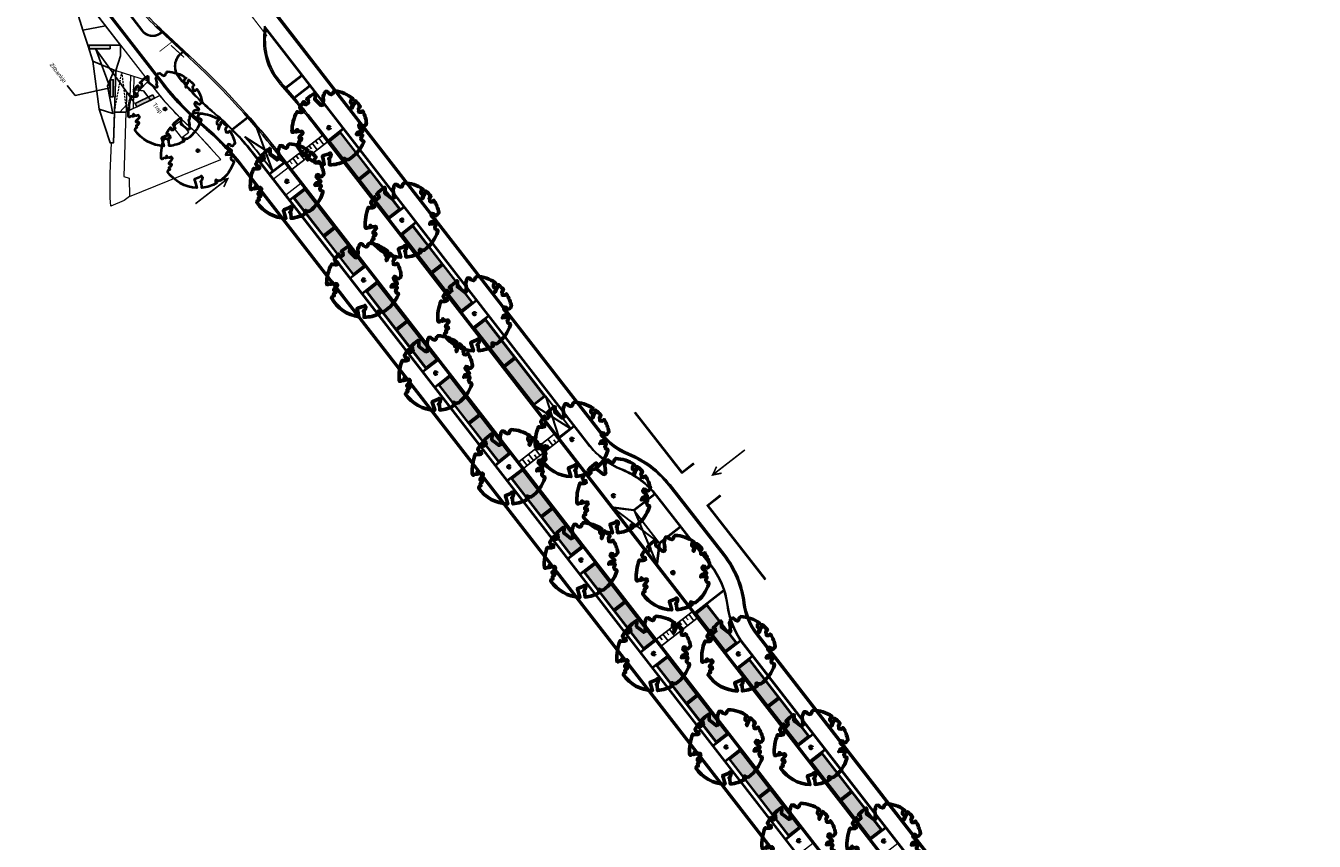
# Model space of a CAD drawing. Header units: metres. Extents: x 197051 to 198490, y 354564 to 355604.
# Tile 2 of 13: x 197332 to 197489, y 355125 to 355225. Entities that reach past the tile are written whole.
import ezdxf
from ezdxf import colors
from ezdxf.entities.mleader import LeaderData, LeaderLine
from ezdxf.math import Vec2, Vec3

# ---------------------------------------------------------------- set-up
doc = ezdxf.new("R2010")
doc.units = ezdxf.units.M
doc.linetypes.add('11strp', pattern=[2, 1, -1])
doc.linetypes.add('DASHED2', pattern=[0.375, 0.25, -0.125])
for name, color, linetype, lineweight in [('N-WE-GR-BOOM-S', 86, 'Continuous', 40), ('N-WE-IE-INRICHTINGSELEMENTEN-G', 7, 'Continuous', 20), ('N-WE-IE-PARKEERVAK_LANGSPARKEREN-G', 7, 'Continuous', 25), ('N-WE-VW-MARKERING_DWARS_DRIEHOEK_5050-G', 7, 'VW-HAAIETAND50-L-N', 35), ('N-WE-VW-MARKERING_VOP-G', 7, 'Continuous', 25), ('nieuwe boomspiegels', 86, 'Continuous', 20), ('Ontwerp', 7, 'Continuous', 20), ('Parkeervak', 7, 'Continuous', 20), ('Parkeervak_arcering', 7, 'Continuous', 20), ('X-XX-AL-AANKLEDING-T25', 7, 'Continuous', 25)]:
    doc.layers.add(name, color=color, linetype=linetype, lineweight=lineweight)
for name, color, linetype in [('N-WE-VH-DREMPEL-G', 7, 'Continuous'), ('N-XX-VH-KANTOPSLUITING_GELEIDEBAND_50_200_250-G', 210, 'Continuous'), ('N-XX-VH-KANTOPSLUITING_INRITVERLOOPBAND_50_200_250-G', 10, 'Continuous'), ('N-XX-VH-KANTOPSLUITING_OPSLUITBAND_100_200-G', 170, 'Continuous'), ('N-XX-VH-KANTOPSLUITING_VOORKANTBAND-G', 7, 'Continuous')]:
    doc.layers.add(name, color=color, linetype=linetype)
doc.layers.add('uitritten', color=34, linetype='Continuous', lineweight=30, plot=False)
doc.styles.add('NLCS-ISO-M500-T25', font='NLCS-ISO.ttf', dxfattribs={"height": 1})
doc.styles.add('NLCS_ISO', font='arial.ttf')
doc.linetypes.add('VW-HAAIETAND50-L-N', pattern='A,0,-0.5,[150,NLCS.SHX,S=1,R=0,X=-0.625,Y=0],-0.5', length=1)

# ---------------------------------------------------------------- blocks, each defined once
blk = doc.blocks.new('*U468')
at = {"color": 252}
blk.add_lwpolyline([(0.43, 4.71), (0.44, 4.72), (0.45, 4.73), (0.46, 4.74), (0.47, 4.75), (0.47, 4.75), (0.48, 4.76), (0.49, 4.77), (0.49, 4.78), (0.5, 4.79), (0.51, 4.8), (0.51, 4.82), (0.52, 4.84), (0.52, 4.86), (0.51, 4.88), (0.51, 4.92), (0.48, 5.03, -0.52938), (0.53, 5.1, -0.087139), (2.22, 4.62, -0.372341), (2.28, 4.47), (2.35, 4.12), (2.18, 3.95), (1.99, 3.99), (1.77, 3.82), (1.85, 3.6), (2.09, 3.53), (2.71, 3.67), (2.86, 3.59), (2.85, 3.45), (2.71, 3.36), (2.58, 2.94), (2.74, 2.67), (3.17, 3.35, -0.504641), (3.41, 3.14, 0.331948), (3.54, 2.92, 0.282008), (3.99, 3), (3.96, 2.99, -0.512156), (4.16, 2.98, -0.16076), (5.09, -0.06), (4.98, -0.17), (4.98, -0.29), (4.86, -0.31), (4.88, -0.44), (4.7, -0.38), (4.64, -0.52), (4.86, -0.67), (4.93, -0.72), (5.05, -0.6, -0.106371), (4.34, -2.61), (3.71, -2.2), (3.59, -2.28), (3.51, -1.94), (3.29, -1.67), (3.02, -1.68), (3.03, -1.99), (2.83, -2.68), (2.86, -2.81), (3.01, -2.83), (3.93, -3.18, -0.236298), (-0.23, -5.01, 0.159625), (-0.35, -4.77, 0.350802), (-0.31, -4.53, -0.504641), (-0.6, -4.39), (-0.53, -4.17), (-0.65, -3.96), (-0.8, -3.98), (-0.82, -4.14), (-0.94, -4.21), (-1.08, -4.11), (-1.2, -3.47), (-1.29, -3.38), (-1.52, -3.39), (-1.59, -3.66), (-1.68, -3.69), (-1.77, -3.92), (-2, -3.8, 0.733583), (-1.92, -3.97, -0.861625), (-1.87, -4.13, 0.279978), (-2.04, -4.39), (-2.04, -4.4, -0.827056), (-2.21, -4.58, -0.116774), (-4.15, -2.56), (-4.11, -2.55), (-4.08, -2.54), (-4.06, -2.53), (-4.04, -2.52), (-4.02, -2.51), (-4.01, -2.5), (-4, -2.49), (-3.77, -2.18), (-3.76, -2.17), (-3.76, -2.16), (-3.75, -2.15), (-3.75, -2.14), (-3.75, -2.13), (-3.74, -2.12), (-3.74, -2.11), (-3.74, -2.1), (-3.73, -2.09), (-3.72, -2.07), (-3.71, -2.06), (-3.71, -2.04), (-3.7, -2.02), (-3.69, -2.01), (-3.68, -1.99), (-3.68, -1.97), (-3.67, -1.96), (-3.67, -1.94), (-3.67, -1.93), (-3.67, -1.92), (-3.67, -1.9), (-3.67, -1.89), (-3.67, -1.88), (-3.68, -1.88), (-3.68, -1.87), (-3.69, -1.87), (-3.7, -1.87), (-3.71, -1.87), (-3.72, -1.87), (-3.73, -1.86), (-3.74, -1.86), (-3.75, -1.86), (-3.76, -1.86), (-3.78, -1.85), (-3.79, -1.84), (-3.8, -1.83), (-3.81, -1.83), (-3.83, -1.82), (-3.84, -1.81), (-3.85, -1.8), (-3.87, -1.78), (-3.88, -1.77), (-3.89, -1.76), (-3.91, -1.75), (-4.15, -2.03), (-4.16, -2.01), (-4.17, -2), (-4.18, -1.98), (-4.19, -1.97), (-4.2, -1.95), (-4.22, -1.94), (-4.24, -1.93), (-4.27, -1.92), (-4.32, -1.93), (-4.38, -1.94), (-4.46, -1.97, -0.040997), (-4.79, -1.03), (-4.62, -1.06), (-4.46, -1.16), (-4.38, -1.08), (-4.28, -0.93), (-4.38, -0.78), (-4.32, -0.57), (-4.52, -0.55), (-4.65, -0.42), (-4.89, -0.58, -0.05814), (-4.99, 0.83), (-4.85, 0.8), (-4.3, 0.36), (-4.06, 0.45), (-3.13, 0.69), (-3.05, 1), (-3.41, 1.14), (-3.46, 1.26), (-4.12, 1.58), (-4.14, 1.77), (-4.36, 1.96), (-4.45, 2.14), (-4.3, 2.38), (-3.96, 2.43), (-3.65, 2.63), (-3.65, 2.84), (-3.84, 3.07), (-3.79, 3.16), (-3.86, 3.31, -0.13428), (-1.66, 4.83, -0.541727), (-1.6, 4.78), (-1.61, 4.64), (-1.61, 4.56), (-1.6, 4.51), (-1.58, 4.46), (-1.56, 4.43), (-1.53, 4.41), (-1.51, 4.39), (-1.49, 4.38), (-1.47, 4.36), (-1.45, 4.34), (-1.43, 4.32), (-1.41, 4.31), (-1.4, 4.3), (-1.38, 4.28), (-1.36, 4.28), (-1.35, 4.27), (-1.33, 4.27), (-1.31, 4.28), (-1.29, 4.28), (-1.27, 4.29), (-1.25, 4.31), (-1.23, 4.32), (-1.21, 4.33), (-1.19, 4.34), (-1.17, 4.34), (-1.15, 4.35), (-1.13, 4.35), (-1.11, 4.35), (-1.09, 4.36), (-1.07, 4.36), (-1.05, 4.36), (-1.03, 4.37), (-1.01, 4.38), (-1, 4.39), (-0.99, 4.41), (-0.97, 4.42), (-0.96, 4.32), (-0.94, 4.3), (-0.83, 4.12), (-0.61, 4), (-0.93, 4.51), (-0.92, 4.52), (-0.92, 4.54), (-0.92, 4.55), (-0.92, 4.57), (-0.92, 4.58), (-0.93, 4.6), (-0.94, 4.61), (-0.95, 4.63), (-0.97, 4.65), (-0.99, 4.67), (-1.02, 4.69), (-1.05, 4.72), (-1.08, 4.75), (-1.12, 4.79), (-1.2, 4.9, -0.543104), (-1.17, 4.98, -0.046766), (-0.23, 5.12, -0.385168), (-0.18, 5.07), (-0.15, 4.88), (-0.14, 4.82), (-0.12, 4.78), (-0.1, 4.75), (-0.09, 4.74), (-0.07, 4.73), (-0.05, 4.73), (-0.03, 4.73), (-0.01, 4.72), (0.01, 4.72), (0.03, 4.72), (0.04, 4.71), (0.06, 4.7), (0.08, 4.7), (0.09, 4.69), (0.11, 4.68), (0.12, 4.67), (0.14, 4.67), (0.15, 4.66), (0.17, 4.65), (0.18, 4.65), (0.19, 4.64), (0.2, 4.63), (0.21, 4.62), (0.22, 4.61), (0.23, 4.6), (0.23, 4.59), (0.24, 4.58), (0.24, 4.58), (0.25, 4.57), (0.25, 4.56), (0.26, 4.56), (0.27, 4.56), (0.28, 4.56), (0.29, 4.56), (0.3, 4.57), (0.31, 4.57), (0.32, 4.58), (0.34, 4.59), (0.35, 4.6), (0.36, 4.62), (0.37, 4.63), (0.38, 4.64), (0.39, 4.66), (0.4, 4.67), (0.41, 4.69), (0.42, 4.7)], format="xyb", close=True, dxfattribs=at)
blk.add_circle((0, 0), 0.15, dxfattribs=at)
at = {"color": 7, "style": 'NLCS-ISO-M500-T25'}
for tag, p in [('NR', (-2.46, -0.4)), ('NAAM', (-2.46, -1.6))]:
    blk.add_attdef(tag, p, '', height=1, dxfattribs=at)
at = {"color": 7, "style": 'NLCS-ISO-M500-T25', "flags": 1}
for tag, p in [('WETNAAM', (-2.46, -2.8)), ('STAMDIA', (-2.46, -4)), ('STAMOMTR', (-2.46, -5.2)), ('OPMERKING', (-2.46, -6.4))]:
    blk.add_attdef(tag, p, '', height=1, dxfattribs=at)
blk = doc.blocks.new('*U467')
at = {"layer": 'N-WE-GR-BOOM-S', "lineweight": 60}
blk.add_lwpolyline([(0.43, 4.71), (0.44, 4.72), (0.45, 4.73), (0.46, 4.74), (0.47, 4.75), (0.47, 4.75), (0.48, 4.76), (0.49, 4.77), (0.49, 4.78), (0.5, 4.79), (0.51, 4.8), (0.51, 4.82), (0.52, 4.84), (0.52, 4.86), (0.51, 4.88), (0.51, 4.92), (0.48, 5.03, -0.52938), (0.53, 5.1, -0.087139), (2.22, 4.62, -0.372341), (2.28, 4.47), (2.35, 4.12), (2.18, 3.95), (1.99, 3.99), (1.77, 3.82), (1.85, 3.6), (2.09, 3.53), (2.71, 3.67), (2.86, 3.59), (2.85, 3.45), (2.71, 3.36), (2.58, 2.94), (2.74, 2.67), (3.17, 3.35, -0.504641), (3.41, 3.14, 0.331948), (3.54, 2.92, 0.282008), (3.99, 3), (3.96, 2.99, -0.512156), (4.16, 2.98, -0.16076), (5.09, -0.06), (4.98, -0.17), (4.98, -0.29), (4.86, -0.31), (4.88, -0.44), (4.7, -0.38), (4.64, -0.52), (4.86, -0.67), (4.93, -0.72), (5.05, -0.6, -0.106371), (4.34, -2.61), (3.71, -2.2), (3.59, -2.28), (3.51, -1.94), (3.29, -1.67), (3.02, -1.68), (3.03, -1.99), (2.83, -2.68), (2.86, -2.81), (3.01, -2.83), (3.93, -3.18, -0.236298), (-0.23, -5.01, 0.159625), (-0.35, -4.77, 0.350802), (-0.31, -4.53, -0.504641), (-0.6, -4.39), (-0.53, -4.17), (-0.65, -3.96), (-0.8, -3.98), (-0.82, -4.14), (-0.94, -4.21), (-1.08, -4.11), (-1.2, -3.47), (-1.29, -3.38), (-1.52, -3.39), (-1.59, -3.66), (-1.68, -3.69), (-1.77, -3.92), (-2, -3.8, 0.733583), (-1.92, -3.97, -0.861625), (-1.87, -4.13, 0.279978), (-2.04, -4.39), (-2.04, -4.4, -0.827056), (-2.21, -4.58, -0.116774), (-4.15, -2.56), (-4.11, -2.55), (-4.08, -2.54), (-4.06, -2.53), (-4.04, -2.52), (-4.02, -2.51), (-4.01, -2.5), (-4, -2.49), (-3.77, -2.18), (-3.76, -2.17), (-3.76, -2.16), (-3.75, -2.15), (-3.75, -2.14), (-3.75, -2.13), (-3.74, -2.12), (-3.74, -2.11), (-3.74, -2.1), (-3.73, -2.09), (-3.72, -2.07), (-3.71, -2.06), (-3.71, -2.04), (-3.7, -2.02), (-3.69, -2.01), (-3.68, -1.99), (-3.68, -1.97), (-3.67, -1.96), (-3.67, -1.94), (-3.67, -1.93), (-3.67, -1.92), (-3.67, -1.9), (-3.67, -1.89), (-3.67, -1.88), (-3.68, -1.88), (-3.68, -1.87), (-3.69, -1.87), (-3.7, -1.87), (-3.71, -1.87), (-3.72, -1.87), (-3.73, -1.86), (-3.74, -1.86), (-3.75, -1.86), (-3.76, -1.86), (-3.78, -1.85), (-3.79, -1.84), (-3.8, -1.83), (-3.81, -1.83), (-3.83, -1.82), (-3.84, -1.81), (-3.85, -1.8), (-3.87, -1.78), (-3.88, -1.77), (-3.89, -1.76), (-3.91, -1.75), (-4.15, -2.03), (-4.16, -2.01), (-4.17, -2), (-4.18, -1.98), (-4.19, -1.97), (-4.2, -1.95), (-4.22, -1.94), (-4.24, -1.93), (-4.27, -1.92), (-4.32, -1.93), (-4.38, -1.94), (-4.46, -1.97, -0.040997), (-4.79, -1.03), (-4.62, -1.06), (-4.46, -1.16), (-4.38, -1.08), (-4.28, -0.93), (-4.38, -0.78), (-4.32, -0.57), (-4.52, -0.55), (-4.65, -0.42), (-4.89, -0.58, -0.05814), (-4.99, 0.83), (-4.85, 0.8), (-4.3, 0.36), (-4.06, 0.45), (-3.13, 0.69), (-3.05, 1), (-3.41, 1.14), (-3.46, 1.26), (-4.12, 1.58), (-4.14, 1.77), (-4.36, 1.96), (-4.45, 2.14), (-4.3, 2.38), (-3.96, 2.43), (-3.65, 2.63), (-3.65, 2.84), (-3.84, 3.07), (-3.79, 3.16), (-3.86, 3.31, -0.13428), (-1.66, 4.83, -0.541727), (-1.6, 4.78), (-1.61, 4.64), (-1.61, 4.56), (-1.6, 4.51), (-1.58, 4.46), (-1.56, 4.43), (-1.53, 4.41), (-1.51, 4.39), (-1.49, 4.38), (-1.47, 4.36), (-1.45, 4.34), (-1.43, 4.32), (-1.41, 4.31), (-1.4, 4.3), (-1.38, 4.28), (-1.36, 4.28), (-1.35, 4.27), (-1.33, 4.27), (-1.31, 4.28), (-1.29, 4.28), (-1.27, 4.29), (-1.25, 4.31), (-1.23, 4.32), (-1.21, 4.33), (-1.19, 4.34), (-1.17, 4.34), (-1.15, 4.35), (-1.13, 4.35), (-1.11, 4.35), (-1.09, 4.36), (-1.07, 4.36), (-1.05, 4.36), (-1.03, 4.37), (-1.01, 4.38), (-1, 4.39), (-0.99, 4.41), (-0.97, 4.42), (-0.96, 4.32), (-0.94, 4.3), (-0.83, 4.12), (-0.61, 4), (-0.93, 4.51), (-0.92, 4.52), (-0.92, 4.54), (-0.92, 4.55), (-0.92, 4.57), (-0.92, 4.58), (-0.93, 4.6), (-0.94, 4.61), (-0.95, 4.63), (-0.97, 4.65), (-0.99, 4.67), (-1.02, 4.69), (-1.05, 4.72), (-1.08, 4.75), (-1.12, 4.79), (-1.2, 4.9, -0.543104), (-1.17, 4.98, -0.046766), (-0.23, 5.12, -0.385168), (-0.18, 5.07), (-0.15, 4.88), (-0.14, 4.82), (-0.12, 4.78), (-0.1, 4.75), (-0.09, 4.74), (-0.07, 4.73), (-0.05, 4.73), (-0.03, 4.73), (-0.01, 4.72), (0.01, 4.72), (0.03, 4.72), (0.04, 4.71), (0.06, 4.7), (0.08, 4.7), (0.09, 4.69), (0.11, 4.68), (0.12, 4.67), (0.14, 4.67), (0.15, 4.66), (0.17, 4.65), (0.18, 4.65), (0.19, 4.64), (0.2, 4.63), (0.21, 4.62), (0.22, 4.61), (0.23, 4.6), (0.23, 4.59), (0.24, 4.58), (0.24, 4.58), (0.25, 4.57), (0.25, 4.56), (0.26, 4.56), (0.27, 4.56), (0.28, 4.56), (0.29, 4.56), (0.3, 4.57), (0.31, 4.57), (0.32, 4.58), (0.34, 4.59), (0.35, 4.6), (0.36, 4.62), (0.37, 4.63), (0.38, 4.64), (0.39, 4.66), (0.4, 4.67), (0.41, 4.69), (0.42, 4.7)], format="xyb", close=True, dxfattribs=at)
blk.add_circle((0, 0), 0.15, dxfattribs=at)
at = {"color": 7, "style": 'NLCS-ISO-M500-T25'}
for tag, p in [('NR', (-2.46, -0.4)), ('NAAM', (-2.46, -1.6))]:
    blk.add_attdef(tag, p, '', height=1, dxfattribs=at)
at = {"color": 7, "style": 'NLCS-ISO-M500-T25', "flags": 1}
for tag, p in [('WETNAAM', (-2.46, -2.8)), ('STAMDIA', (-2.46, -4)), ('STAMOMTR', (-2.46, -5.2)), ('OPMERKING', (-2.46, -6.4)), ('HANDH_KAPPEN', (-2.46, -7.6))]:
    blk.add_attdef(tag, p, '', height=1, dxfattribs=at)
blk = doc.blocks.new('*U480')
at = {"layer": 'Parkeervak_arcering'}
h = blk.add_hatch(color=253, dxfattribs=at)
h.dxf.hatch_style = 1
h.paths.add_polyline_path([(0, 6), (0, 0), (1.8, 0), (1.8, 6)])
h.paths.add_polyline_path([(1.67, 5.87), (1.67, 0.13), (0.13, 0.13), (0.13, 5.87)], flags=16)
at = {"layer": 'Parkeervak_arcering', "true_color": 0xb97150}
h = blk.add_hatch(color=13, dxfattribs=at)
h.dxf.hatch_style = 1
h.paths.add_polyline_path([(1.67, 5.87), (1.67, 0.13), (0.13, 0.13), (0.13, 5.87)])
at = {"layer": 'N-WE-IE-PARKEERVAK_LANGSPARKEREN-G'}
blk.add_lwpolyline([(1.8, 0), (0, 0), (0, 6), (1.8, 6)], close=True, dxfattribs=at)
at = {"layer": 'N-WE-IE-PARKEERVAK_LANGSPARKEREN-G', "lineweight": 9}
blk.add_lwpolyline([(1.67, 0.13), (0.13, 0.13), (0.13, 5.87), (1.67, 5.87)], close=True, dxfattribs=at)
blk = doc.blocks.new('Plantvak')
at = {"layer": 'nieuwe boomspiegels'}
blk.add_lwpolyline([(0, -2.3), (0, 0), (2.5, 0), (2.5, -2.3)], close=True, dxfattribs=at)
blk = doc.blocks.new('Inrit_icoon')
at = {"layer": 'uitritten', "const_width": 0.2}
for points in [[(0, 0), (0, 5)], [(0.5, 1), (0, 0), (-0.5, 1)]]:
    blk.add_lwpolyline(points, dxfattribs=at)
blk = doc.blocks.new('Drempel')
at = {"layer": 'N-WE-VH-DREMPEL-G', "flags": 128}
for points in [[(0, 0), (0, -5.5)], [(-1, 0), (-1, -5.5)], [(-1, -0.5), (0, -0.5)], [(-1, -1), (-0.5, -1)], [(-1, -1.5), (0, -1.5)], [(-1, -2), (-0.5, -2)], [(-1, -2.5), (0, -2.5)], [(-1, -3), (-0.5, -3)], [(-1, -3.5), (0, -3.5)], [(-1, -4), (-0.5, -4)], [(-1, -4.5), (0, -4.5)], [(-1, -5), (-0.5, -5)]]:
    blk.add_lwpolyline(points, dxfattribs=at)

msp = doc.modelspace()

# ---------------------------------------------------------------- hatches: boundary and pattern name
at = {"layer": 'N-WE-IE-INRICHTINGSELEMENTEN-G', "true_color": 0xc58944, "transparency": 33554671}
h = msp.add_hatch(color=23, dxfattribs=at)
h.dxf.hatch_style = 1
h.paths.add_polyline_path([(197341.94, 355222.083), (197339.366, 355222.083), (197339.366, 355222.534), (197341.94, 355222.534)])
h = msp.add_hatch(color=23, dxfattribs=at)
h.dxf.hatch_style = 1
h.paths.add_polyline_path([(197341.955, 355218.3), (197342.336, 355218.3), (197342.336, 355216.225), (197341.955, 355216.225)])
h = msp.add_hatch(color=23, dxfattribs=at)
h.dxf.hatch_style = 1
h.paths.add_polyline_path([(197347.187, 355216.444), (197345.003, 355215.388), (197345.216, 355214.976), (197347.398, 355216.047)])

# ---------------------------------------------------------------- linework, layer by layer
for points in [[(197338.044, 355229.244), (197337.039, 355229.442), (197338.602, 355224.385), (197341.404, 355224.888), (197338.044, 355229.244)], [(197341.404, 355224.888), (197338.602, 355224.385), (197338.604, 355224.377), (197339.207, 355222.534), (197343.218, 355222.535), (197341.404, 355224.888)], [(197339.207, 355222.534), (197343.218, 355222.535), (197343.218, 355221.214), (197342.662, 355219.435), (197342.487, 355214.183), (197342.366, 355210.558), (197341.966, 355210.572), (197340.608, 355214.715), (197342.287, 355214.19), (197341.627, 355217.511), (197342.463, 355219.479), (197339.853, 355220.561)], [(197342.463, 355219.479), (197339.853, 355220.561), (197340.608, 355214.715), (197342.287, 355214.19), (197341.627, 355217.511), (197342.463, 355219.479)]]:
    msp.add_lwpolyline(points, close=True)
at = {"flags": 128}
for points in [[(197341.94, 355222.083), (197339.366, 355222.083), (197339.366, 355222.534), (197341.94, 355222.534)], [(197341.955, 355218.3), (197342.336, 355218.3), (197342.336, 355216.225), (197341.955, 355216.225)], [(197347.187, 355216.444), (197345.003, 355215.388), (197345.216, 355214.976), (197347.398, 355216.047)]]:
    msp.add_lwpolyline(points, close=True, dxfattribs=at)
for points in [[(197342.492, 355214.353), (197343.867, 355214.322)], [(197343.981, 355215.271), (197343.127, 355214.339)]]:
    msp.add_lwpolyline(points, dxfattribs=at)
at = {"layer": 'N-WE-VH-DREMPEL-G', "flags": 128}
msp.add_lwpolyline([(197392.632, 355170.731), (197392.019, 355171.52), (197396.361, 355174.897), (197396.975, 355174.106)], close=True, dxfattribs=at)
at = {"layer": 'N-WE-VH-DREMPEL-G'}
for points in [[(197396.204, 355173.508), (197395.59, 355174.297)], [(197394.625, 355172.28), (197394.011, 355173.07)], [(197395.02, 355172.587), (197394.713, 355172.982)], [(197395.415, 355172.894), (197394.801, 355173.683)], [(197395.809, 355173.201), (197395.502, 355173.596)], [(197396.599, 355173.815), (197396.292, 355174.21)], [(197393.046, 355171.053), (197392.432, 355171.842)], [(197393.441, 355171.359), (197393.134, 355171.754)], [(197393.836, 355171.666), (197393.222, 355172.456)], [(197394.231, 355171.973), (197393.924, 355172.368)]]:
    msp.add_lwpolyline(points, dxfattribs=at)
at = {"layer": 'N-WE-VW-MARKERING_DWARS_DRIEHOEK_5050-G', "const_width": 0.15, "flags": 128}
msp.add_lwpolyline([(197357.575, 355228.318, -0.0017317), (197361.168, 355223.66, 0.0062474)], format="xyb", dxfattribs=at)
at = {"layer": 'N-WE-VW-MARKERING_DWARS_DRIEHOEK_5050-G', "linetype": 'VW-HAAIETAND50-L-N', "const_width": 0.15, "flags": 128}
msp.add_lwpolyline([(197349.396, 355222.528), (197351.023, 355221.035, -0.0059253)], format="xyb", dxfattribs=at)
at = {"layer": 'N-WE-VW-MARKERING_VOP-G'}
for points in [[(197367.956, 355211.492), (197363.61, 355208.121)], [(197368.569, 355210.702), (197364.223, 355207.331)], [(197367.109, 355210.835), (197367.415, 355210.44)], [(197367.504, 355211.141), (197368.117, 355210.351)], [(197364.738, 355208.996), (197365.045, 355208.601)], [(197365.133, 355209.302), (197365.746, 355208.512)], [(197365.528, 355209.609), (197365.835, 355209.214)], [(197365.924, 355209.915), (197366.536, 355209.125)], [(197366.319, 355210.222), (197366.625, 355209.827)], [(197366.714, 355210.528), (197367.327, 355209.738)], [(197363.948, 355208.383), (197364.255, 355207.988)], [(197364.343, 355208.689), (197364.956, 355207.899)]]:
    msp.add_lwpolyline(points, dxfattribs=at)
at = {"layer": 'N-XX-VH-KANTOPSLUITING_GELEIDEBAND_50_200_250-G', "flags": 128}
for points in [[(197341.066, 355232.379), (197342.402, 355230.657, 0.035086), (197347.565, 355224.796)], [(197360.983, 355223.635, 0.2018347), (197362.937, 355217.908, -0.0002635), (197363.009, 355217.827, -0.0002635)], [(197351.584, 355221.041), (197352.284, 355220.386, -0.0223059), (197358.337, 355214.2, -0.0242389)], [(197364.969, 355215.553, -0.0093859), (197367.393, 355212.543), (197478.955, 355068.814)], [(197360.305, 355211.933, -0.0097476), (197362.682, 355208.989), (197374.927, 355193.215), (197391.549, 355171.799), (197480.702, 355056.941)]]:
    msp.add_lwpolyline(points, format="xyb", dxfattribs=at)
for points in [[(197397.421, 355181.195), (197369, 355217.812)], [(197388.306, 355168.639), (197359.725, 355205.461)], [(197474.213, 355082.262), (197421.285, 355150.451)], [(197424.498, 355122.012), (197408.919, 355142.083)]]:
    msp.add_lwpolyline(points, dxfattribs=at)
at = {"layer": 'N-XX-VH-KANTOPSLUITING_INRITVERLOOPBAND_50_200_250-G'}
for p, q in [((197360.884, 355223.641), (197360.942, 355224.483)), ((197360.983, 355223.635), (197361.042, 355224.476))]:
    msp.add_line(p, q, dxfattribs=at)
at = {"layer": 'N-XX-VH-KANTOPSLUITING_INRITVERLOOPBAND_50_200_250-G', "flags": 128}
for points in [[(197270.422, 355320.589), (197290.104, 355295.205), (197320.844, 355255.564, -0.0262184), (197328.485, 355244.564), (197330.598, 355241.154, 0.0263464), (197333.976, 355236.294), (197333.976, 355236.294), (197348.31, 355217.791, 0.0503257), (197353.039, 355212.811), (197353.724, 355212.222, -0.0500828), (197357.827, 355207.906), (197359.725, 355205.461)], [(197270.501, 355320.65), (197290.183, 355295.267), (197320.923, 355255.625, -0.0262184), (197328.564, 355244.625), (197330.677, 355241.215, 0.0263464), (197334.055, 355236.355), (197334.055, 355236.355), (197348.389, 355217.852, 0.0503257), (197353.118, 355212.873), (197353.803, 355212.283, -0.0500828), (197357.906, 355207.968), (197359.804, 355205.522)], [(197368.921, 355217.751), (197362.211, 355226.395, -0.3212355), (197362.171, 355227.443, -0.0676697), (197363.572, 355229.045), (197366.077, 355230.991)], [(197369, 355217.812), (197362.29, 355226.457, -0.3212355), (197362.254, 355227.388, -0.0675782), (197363.635, 355228.968), (197366.138, 355230.912)], [(197362.934, 355217.76, -0.0072891), (197364.892, 355215.489, -0.0072891)], [(197363.009, 355217.827, -0.0072891), (197364.969, 355215.553, -0.0036467)], [(197358.337, 355214.2, -0.0077339), (197360.305, 355211.933, -0.0038699)], [(197358.412, 355214.267, -0.0077339), (197360.381, 355211.997, -0.0077339)], [(197421.206, 355150.39, -0.1338105), (197419.611, 355154.225, 0.1339079), (197417.166, 355160.104), (197410.467, 355168.66, 0.1325615), (197405.435, 355172.459, -0.1326588), (197402.148, 355174.942), (197397.342, 355181.134)], [(197421.285, 355150.451, -0.1338105), (197419.711, 355154.238, 0.1339119), (197417.245, 355160.165), (197410.546, 355168.721, 0.1325575), (197405.473, 355172.552, -0.1326588), (197402.227, 355175.004), (197397.421, 355181.195)]]:
    msp.add_lwpolyline(points, format="xyb", dxfattribs=at)
for points in [[(197347.565, 355224.796), (197351.584, 355221.041)], [(197347.634, 355224.869), (197351.653, 355221.114)], [(197408.919, 355142.083), (197388.306, 355168.639)], [(197408.998, 355142.144), (197388.385, 355168.7)]]:
    msp.add_lwpolyline(points, dxfattribs=at)
at = {"layer": 'N-XX-VH-KANTOPSLUITING_OPSLUITBAND_100_200-G', "flags": 128}
for points in [[(197348.312, 355224.099), (197348.053, 355223.891, -0.3960754), (197345.892, 355224.254), (197335.826, 355237.336, -0.0263468), (197332.219, 355242.525), (197330.27, 355245.67, 0.0262184), (197322.503, 355256.851), (197250.981, 355349.087), (197244.692, 355356.6, -0.1175137), (197243.843, 355358.301), (197243.581, 355359.423, 0.1082215), (197242.311, 355362.088), (197240.589, 355364.306, -0.4157363), (197240.679, 355365.009), (197241.46, 355365.609)], [(197489.406, 355063.999), (197489.053, 355064.465, 0.2011355), (197486.31, 355066.054, -0.1982456), (197482.401, 355068.288), (197419.626, 355149.163, -0.1338105), (197417.628, 355153.97, 0.1338158), (197415.589, 355158.874), (197408.89, 355167.43, 0.1326535), (197404.688, 355170.604, -0.1326588), (197400.569, 355173.716), (197360.869, 355224.863)], [(197350.832, 355221.744), (197350.639, 355221.588, 0.4145462), (197350.316, 355218.635, 0.0458501), (197354.399, 355214.411), (197355.093, 355213.814, -0.0500828), (197359.486, 355209.194), (197478.131, 355056.338, 0.4142136), (197481.078, 355055.967), (197481.315, 355056.151)]]:
    msp.add_lwpolyline(points, format="xyb", dxfattribs=at)
for points in [[(197363.439, 355217.339), (197365.4, 355218.862)], [(197364.55, 355216.05), (197366.442, 355217.519)], [(197356.906, 355212.269), (197358.769, 355213.715)], [(197368.666, 355210.903), (197370.482, 355212.314)], [(197363.342, 355208.14), (197361.524, 355206.731)], [(197365.755, 355205.029), (197363.94, 355203.617)], [(197377.964, 355202.675), (197376.146, 355201.266)], [(197379.373, 355200.858), (197377.558, 355199.445)], [(197373.237, 355195.392), (197371.419, 355193.983)], [(197374.646, 355193.575), (197372.831, 355192.162)], [(197386.855, 355191.221), (197385.037, 355189.812)], [(197388.264, 355189.403), (197386.449, 355187.991)], [(197382.127, 355183.938), (197380.31, 355182.528)], [(197383.537, 355182.12), (197381.721, 355180.708)], [(197406.264, 355177.597), (197412.019, 355170.246), (197413.433, 355171.344)], [(197396.987, 355174.416), (197398.804, 355175.826)], [(197391.018, 355172.483), (197389.201, 355171.074)], [(197392.427, 355170.666), (197390.612, 355169.253)], [(197403.647, 355165.952), (197406.132, 355165.637), (197408.641, 355167.584)], [(197416.759, 355167.342), (197415.225, 355166.152), (197422.254, 355157.174)], [(197409.009, 355159.043), (197409.321, 355161.53), (197411.839, 355163.501)], [(197399.909, 355161.029), (197398.091, 355159.62)], [(197401.318, 355159.211), (197399.503, 355157.799)], [(197413.573, 355153.047), (197417.084, 355155.773)], [(197408.8, 355149.575), (197406.982, 355148.165)], [(197419.192, 355149.559), (197417.375, 355148.15)], [(197410.209, 355147.757), (197408.394, 355146.345)], [(197420.602, 355147.741), (197418.786, 355146.329)], [(197417.691, 355138.12), (197415.873, 355136.711)], [(197428.083, 355138.105), (197426.266, 355136.695)], [(197419.1, 355136.303), (197417.285, 355134.89)], [(197429.492, 355136.287), (197427.677, 355134.875)], [(197426.582, 355126.666), (197424.764, 355125.257)], [(197436.974, 355126.65), (197435.156, 355125.241)]]:
    msp.add_lwpolyline(points, dxfattribs=at)
at = {"layer": 'N-XX-VH-KANTOPSLUITING_VOORKANTBAND-G', "flags": 128}
for points in [[(197476.63, 355055.173), (197357.985, 355208.029, 0.0500828), (197353.854, 355212.374), (197353.169, 355212.963, -0.0503257), (197348.468, 355217.913), (197334.134, 355236.417, -0.0263468), (197330.768, 355241.259), (197328.655, 355244.669, 0.0262184), (197321.002, 355255.686), (197249.501, 355347.894), (197243.484, 355355.083, -0.1266072), (197242.196, 355357.783), (197242.085, 355358.353, 0.1176954), (197240.737, 355361.311), (197235.607, 355367.896)], [(197348.238, 355224.168), (197347.994, 355223.972, -0.3952428), (197345.972, 355224.314), (197335.905, 355237.397, -0.0263468), (197332.304, 355242.577), (197330.355, 355245.723, 0.0262184), (197322.582, 355256.912), (197251.059, 355349.15), (197244.768, 355356.665, -0.1175137), (197243.94, 355358.324), (197243.679, 355359.446, 0.1082215), (197242.39, 355362.15), (197240.668, 355364.367, -0.4157363), (197240.74, 355364.93), (197241.52, 355365.529)], [(197241.46, 355365.609), (197282.089, 355313.213), (197282.461, 355313.501, -0.1987875), (197282.83, 355313.602), (197284.002, 355313.454, -0.1990372), (197284.667, 355313.075), (197285.389, 355312.145, -0.1987875), (197285.591, 355311.407), (197285.435, 355310.172, -0.1990372), (197285.245, 355309.839), (197284.908, 355309.577), (197322.484, 355261.118, -0.035259), (197326.203, 355255.552), (197332.296, 355244.868), (197332.296, 355244.868, 0.0354835), (197336.451, 355238.651), (197342.57, 355230.768, 0.0418428), (197348.47, 355224.225)], [(197498.811, 355069.046, -0.1243611), (197496.446, 355067.755), (197496.035, 355067.649, 0.1013338), (197492.249, 355065.8), (197491.895, 355065.527, -0.4109517), (197490.499, 355065.701, 0.1963429), (197486.552, 355067.938, -0.1982456), (197483.902, 355069.453), (197421.127, 355150.328, -0.1338105), (197419.512, 355154.212, 0.1339038), (197417.087, 355160.042), (197410.388, 355168.598, 0.1325655), (197405.398, 355172.366, -0.1326588), (197402.069, 355174.881), (197362.132, 355226.334, -0.3212355), (197362.087, 355227.498, -0.0677596), (197363.508, 355229.123), (197370.794, 355234.78)], [(197360.869, 355224.863), (197360.784, 355223.648, 0.2018347), (197362.787, 355217.775, -0.0169398), (197367.235, 355212.42), (197480.348, 355066.694, 0.2868262), (197488.308, 355063.769), (197489.406, 355063.999)], [(197489.298, 355063.976), (197488.973, 355064.404, 0.2011355), (197486.297, 355065.954, -0.1982456), (197482.322, 355068.226), (197419.547, 355149.102, -0.1338105), (197417.529, 355153.957, 0.1338105), (197415.51, 355158.813), (197408.811, 355167.368, 0.1326588), (197404.65, 355170.511, -0.1326588), (197400.49, 355173.655), (197360.858, 355224.713)], [(197350.907, 355221.675), (197350.701, 355221.51, 0.4145462), (197350.393, 355218.697, 0.0458501), (197354.464, 355214.487), (197355.159, 355213.89, -0.0500828), (197359.565, 355209.255), (197478.21, 355056.4, 0.4142136), (197481.017, 355056.046), (197481.254, 355056.23)], [(197350.991, 355221.871), (197352.421, 355220.532, -0.0398043), (197362.84, 355209.112), (197481.473, 355056.274)]]:
    msp.add_lwpolyline(points, format="xyb", dxfattribs=at)
for points in [[(197348.433, 355224.26), (197350.991, 355221.871)], [(197363.505, 355217.264), (197365.461, 355218.783)], [(197364.485, 355216.126), (197366.381, 355217.598)], [(197356.977, 355212.197), (197358.835, 355213.64)], [(197368.727, 355210.824), (197370.544, 355212.235)], [(197363.28, 355208.219), (197361.463, 355206.81)], [(197365.816, 355204.95), (197364.001, 355203.538)], [(197377.902, 355202.754), (197376.085, 355201.345)], [(197379.434, 355200.779), (197377.619, 355199.366)], [(197373.175, 355195.471), (197371.358, 355194.062)], [(197374.707, 355193.496), (197372.892, 355192.083)], [(197386.793, 355191.3), (197384.976, 355189.891)], [(197388.325, 355189.324), (197386.51, 355187.912)], [(197382.066, 355184.017), (197380.249, 355182.607)], [(197383.598, 355182.041), (197381.783, 355180.629)], [(197406.185, 355177.535), (197412.002, 355170.106), (197413.494, 355171.265)], [(197396.926, 355174.495), (197398.743, 355175.905)], [(197390.957, 355172.562), (197389.139, 355171.153)], [(197392.489, 355170.587), (197390.674, 355169.174)], [(197403.634, 355165.852), (197406.16, 355165.533), (197408.703, 355167.505)], [(197416.698, 355167.421), (197415.084, 355166.169), (197422.215, 355157.062)], [(197408.91, 355159.055), (197409.227, 355161.583), (197411.777, 355163.58)], [(197399.848, 355161.108), (197398.03, 355159.699)], [(197401.38, 355159.132), (197399.564, 355157.72)], [(197413.635, 355152.968), (197417.146, 355155.694)], [(197408.739, 355149.654), (197406.921, 355148.244)], [(197419.131, 355149.638), (197417.313, 355148.229)], [(197410.271, 355147.678), (197408.455, 355146.266)], [(197420.663, 355147.662), (197418.848, 355146.25)], [(197417.629, 355138.199), (197415.812, 355136.79)], [(197428.022, 355138.184), (197426.204, 355136.774)], [(197419.161, 355136.224), (197417.346, 355134.811)], [(197429.554, 355136.208), (197427.739, 355134.796)], [(197426.52, 355126.745), (197424.703, 355125.336)], [(197436.913, 355126.729), (197435.095, 355125.32)]]:
    msp.add_lwpolyline(points, dxfattribs=at)
at = {"layer": 'Ontwerp', "flags": 128}
for points in [[(197336.386, 355231.396), (197342.357, 355223.651)], [(197342.357, 355223.651), (197343.218, 355222.535)], [(197343.218, 355222.535), (197343.217, 355221.253)], [(197343.218, 355222.535), (197343.317, 355222.404)], [(197342.662, 355219.435), (197346.631, 355218.16)], [(197344.382, 355214.575), (197344.5, 355218.844)], [(197344.808, 355214.784), (197344.916, 355218.711)], [(197346.631, 355218.16), (197344.848, 355216.215)], [(197343.956, 355214.366), (197344.02, 355216.672), (197344.44, 355216.661)], [(197343.956, 355214.366), (197348.034, 355216.368)], [(197352.593, 355211.753), (197354.255, 355209.95)]]:
    msp.add_lwpolyline(points, dxfattribs=at)
for points in [[(197346.918, 355217.792), (197348.034, 355216.368), (197343.867, 355214.322), (197343.642, 355206.472), (197344.27, 355206.264), (197344.322, 355204.012), (197343.685, 355203.51), (197342.059, 355202.818), (197341.942, 355203.84), (197341.972, 355206.819), (197342.116, 355210.567), (197342.366, 355210.558), (197342.662, 355219.435), (197343.217, 355221.253), (197343.217, 355222.105), (197343.218, 355222.535), (197343.216, 355222.536)], [(197348.034, 355216.368), (197343.867, 355214.322), (197343.642, 355206.472), (197344.27, 355206.264), (197344.322, 355204.012), (197355.511, 355208.526), (197352.54, 355211.797), (197350.637, 355213.523), (197348.733, 355215.541), (197348.034, 355216.368)], [(197349.644, 355212.529), (197350.678, 355211.186), (197351.608, 355211.891), (197350.59, 355213.236)]]:
    msp.add_lwpolyline(points, close=True, dxfattribs=at)
at = {"layer": 'Ontwerp', "linetype": '11strp', "const_width": 0.1}
msp.add_lwpolyline([(197348.021, 355221.773), (197349.54, 355222.951)], dxfattribs=at)
at = {"layer": 'Ontwerp', "linetype": 'DASHED2', "flags": 128}
msp.add_lwpolyline([(197342.492, 355214.353), (197343.373, 355219.207), (197343.956, 355214.366)], dxfattribs=at)
at = {"layer": 'Ontwerp'}
msp.add_lwpolyline([(197347.19, 355217.44, 0.0535727), (197352.338, 355211.963, -0.0027993), (197352.593, 355211.753, -0.0027993)], format="xyb", dxfattribs=at)
msp.add_lwpolyline([(197416.529, 355149.239), (197477.67, 355070.469)], dxfattribs=at)
at = {"layer": 'uitritten'}
for points in [[(197359.885, 355212.429), (197361.858, 355207.117)], [(197358.461, 355211.324), (197363.28, 355208.22)], [(197395.288, 355179.54), (197396.926, 355174.495)], [(197393.867, 355178.436), (197398.348, 355175.598)]]:
    msp.add_lwpolyline(points, dxfattribs=at)
msp.add_lwpolyline([(197361.858, 355207.117), (197361.261, 355207.886, 0.0116369), (197358.461, 355211.324, -0.9787882)], format="xyb", dxfattribs=at)
at = {"layer": 'uitritten', "flags": 128}
for points in [[(197363.28, 355208.22), (197361.858, 355207.117)], [(197398.348, 355175.598), (197395.288, 355179.54)], [(197396.926, 355174.495), (197398.348, 355175.598)], [(197409.227, 355161.583), (197403.634, 355165.852)], [(197406.16, 355165.533), (197403.634, 355165.852)], [(197406.16, 355165.533), (197408.91, 355159.055)], [(197406.16, 355165.533), (197409.227, 355161.583)], [(197409.227, 355161.583), (197408.91, 355159.055)]]:
    msp.add_lwpolyline(points, dxfattribs=at)

# ---------------------------------------------------------------- block references
for name, p, rotation in [('Plantvak', (197363.782, 355207.573), 307.8184572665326), ('Plantvak', (197377.902, 355202.755), 307.8184572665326), ('Plantvak', (197373.175, 355195.472), 307.8184572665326), ('Plantvak', (197386.793, 355191.301), 307.8184572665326), ('Plantvak', (197382.065, 355184.018), 307.8184572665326), ('Inrit_icoon', (197415.767, 355169.906), 307.8058348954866), ('Plantvak', (197390.956, 355172.563), 307.8184572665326), ('Plantvak', (197399.847, 355161.109), 307.8184572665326), ('Plantvak', (197408.738, 355149.655), 307.8184572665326), ('Plantvak', (197419.13, 355149.639), 307.8184572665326), ('Plantvak', (197417.629, 355138.2), 307.8184572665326), ('Plantvak', (197428.021, 355138.185), 307.8184572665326), ('Plantvak', (197426.52, 355126.746), 307.8184572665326), ('Plantvak', (197436.912, 355126.73), 307.8184572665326)]:
    msp.add_blockref(name, p, dxfattribs=dict(rotation=rotation))
at = {"xscale": -1, "rotation": 127.8058348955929}
msp.add_blockref('Inrit_icoon', (197356.358, 355206.183), dxfattribs=at)
at = {"layer": 'N-WE-GR-BOOM-S', "xscale": 0.9, "yscale": 0.9, "zscale": 0.9}
for name, p, rotation in [('*U468', (197348.687, 355214.727), 307.28604508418), ('*U467', (197368.772, 355212.442), 301.6431307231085), ('*U468', (197352.71, 355209.607), 307.28604508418), ('*U467', (197363.628, 355205.87), 307.28604508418), ('*U467', (197377.702, 355201.108), 307.28604508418), ('*U467', (197373.019, 355193.78), 301.6431307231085), ('*U467', (197386.59, 355189.651), 307.28604508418), ('*U467', (197381.848, 355182.379), 307.28604508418), ('*U467', (197398.541, 355174.256), 307.28604508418), ('*U467', (197390.81, 355170.893), 307.28604508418), ('*U467', (197403.626, 355167.353), 307.28604508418), ('*U467', (197399.639, 355159.478), 307.28604508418), ('*U467', (197410.898, 355157.93), 307.28604508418), ('*U467', (197408.534, 355148.027), 307.28604508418), ('*U467', (197418.928, 355147.987), 307.28604508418), ('*U467', (197417.43, 355136.585), 307.28604508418), ('*U467', (197427.821, 355136.531), 307.28604508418), ('*U467', (197426.305, 355125.118), 307.28604508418), ('*U467', (197436.713, 355125.075), 307.28604508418)]:
    msp.add_blockref(name, p, dxfattribs=dict(at, rotation=rotation))
at = {"layer": 'N-WE-VH-DREMPEL-G', "rotation": 307.7909312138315}
msp.add_blockref('Drempel', (197413.855, 355152.358), dxfattribs=at)
at = {"layer": 'Parkeervak'}
for p, rotation in [((197370.149, 355211.928), 217.8184572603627), ((197373.828, 355207.188), 217.8184572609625), ((197365.817, 355204.952), 217.818457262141), ((197369.496, 355200.212), 217.818457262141), ((197379.04, 355200.474), 217.8184572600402), ((197382.719, 355195.734), 217.8184572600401), ((197374.707, 355193.497), 217.818457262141), ((197378.386, 355188.757), 217.818457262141), ((197387.931, 355189.019), 217.8184572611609), ((197391.609, 355184.28), 217.8184572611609), ((197383.598, 355182.043), 217.818457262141), ((197387.277, 355177.303), 217.818457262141), ((197392.489, 355170.588), 217.818457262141), ((197396.168, 355165.849), 217.818457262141), ((197401.38, 355159.134), 217.818457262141), ((197405.059, 355154.394), 217.818457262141), ((197415.056, 355154.072), 217.8184572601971), ((197410.271, 355147.68), 217.818457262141), ((197420.268, 355147.357), 217.8184572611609), ((197413.95, 355142.94), 217.818457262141), ((197423.947, 355142.618), 217.8184572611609), ((197419.162, 355136.225), 217.818457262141), ((197429.159, 355135.903), 217.8184572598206), ((197422.841, 355131.486), 217.818457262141), ((197432.838, 355131.163), 217.8184572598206)]:
    msp.add_blockref('*U480', p, dxfattribs=dict(at, rotation=rotation))

# ---------------------------------------------------------------- leaders
at = {"layer": 'X-XX-AL-AANKLEDING-T25'}
ml = msp.add_multileader_mtext('Standard', dxfattribs=at)
ml.set_content('Zitbankje', color=256, style='NLCS_ISO')
ml.set_leader_properties()
ml.build(insert=Vec2(0, 0))
ml.multileader.update_dxf_attribs({"dogleg_length": 1.562, "arrow_head_size": 0.5})
ctx = ml.context
ctx.base_point, ctx.char_height, ctx.arrow_head_size, ctx.landing_gap_size, ctx.plane_origin, ctx.plane_x_axis, ctx.plane_y_axis = Vec3(197334.372, 355220.589), 0.5, 0.5, 0.5, Vec3(197326.467, 355218.577), Vec3(0.6129875, -0.7900926), Vec3(0.7900926, 0.6129875)
ctx.text_align_type = 2
notes = []
notes.append((ctx, [(1, (1, 1, 0), (197337.653, 355216.359), (-0.6129875, 0.7900926), 1.562, [(2, [(197345.097, 355215.235), (197340.192, 355222.064), (197341.977, 355217.301)], 0, [])])]))
ctx.mtext.insert, ctx.mtext.text_direction, ctx.mtext.rotation, ctx.mtext.alignment, ctx.mtext.flow_direction = Vec3(197336.645, 355218.187), Vec3(0.6129875, -0.7900926), 5.3722253, 3, 5
ml = msp.add_multileader_mtext('Standard', dxfattribs=at)
ml.set_content('Trap', color=256, style='NLCS_ISO')
ml.set_leader_properties()
ml.build(insert=Vec2(0, 0))
ml.multileader.update_dxf_attribs({"dogleg_length": 1.562, "arrow_head_size": 0.5})
ctx = ml.context
ctx.base_point, ctx.char_height, ctx.arrow_head_size, ctx.landing_gap_size, ctx.plane_origin, ctx.plane_x_axis, ctx.plane_y_axis = Vec3(197346.998, 355215.708), 0.5, 0.5, 0.5, Vec3(197322.127, 355257.773), Vec3(0.6129875, -0.7900926), Vec3(0.7900926, 0.6129875)
ctx.text_align_type = 2
notes.append((ctx, [(0, (1, 1, 0), (197346.041, 355216.942), (0.6129875, -0.7900926), 1.562, [(1, [(197344.547, 355217.102)], 0, [])])]))
ctx.mtext.insert, ctx.mtext.text_direction, ctx.mtext.rotation, ctx.mtext.alignment, ctx.mtext.flow_direction = Vec3(197348.41, 355214.409), Vec3(0.6129875, -0.7900926), 5.3722253, 3, 5
for ctx, leaders in notes:
    for number, flags, end, landing, length, lines in leaders:
        leader = LeaderData()
        leader.index, (leader.has_last_leader_line, leader.has_dogleg_vector, leader.attachment_direction) = number, flags
        leader.last_leader_point, leader.dogleg_vector, leader.dogleg_length = Vec3(end), Vec3(landing), length
        for number, points, colour, breaks in lines:
            line = LeaderLine()
            line.index, line.vertices, line.color, line.breaks = number, Vec3.list(points), colors.encode_raw_color(colour), breaks
            leader.lines.append(line)
        ctx.leaders.append(leader)

doc.saveas('drawing.dxf')
